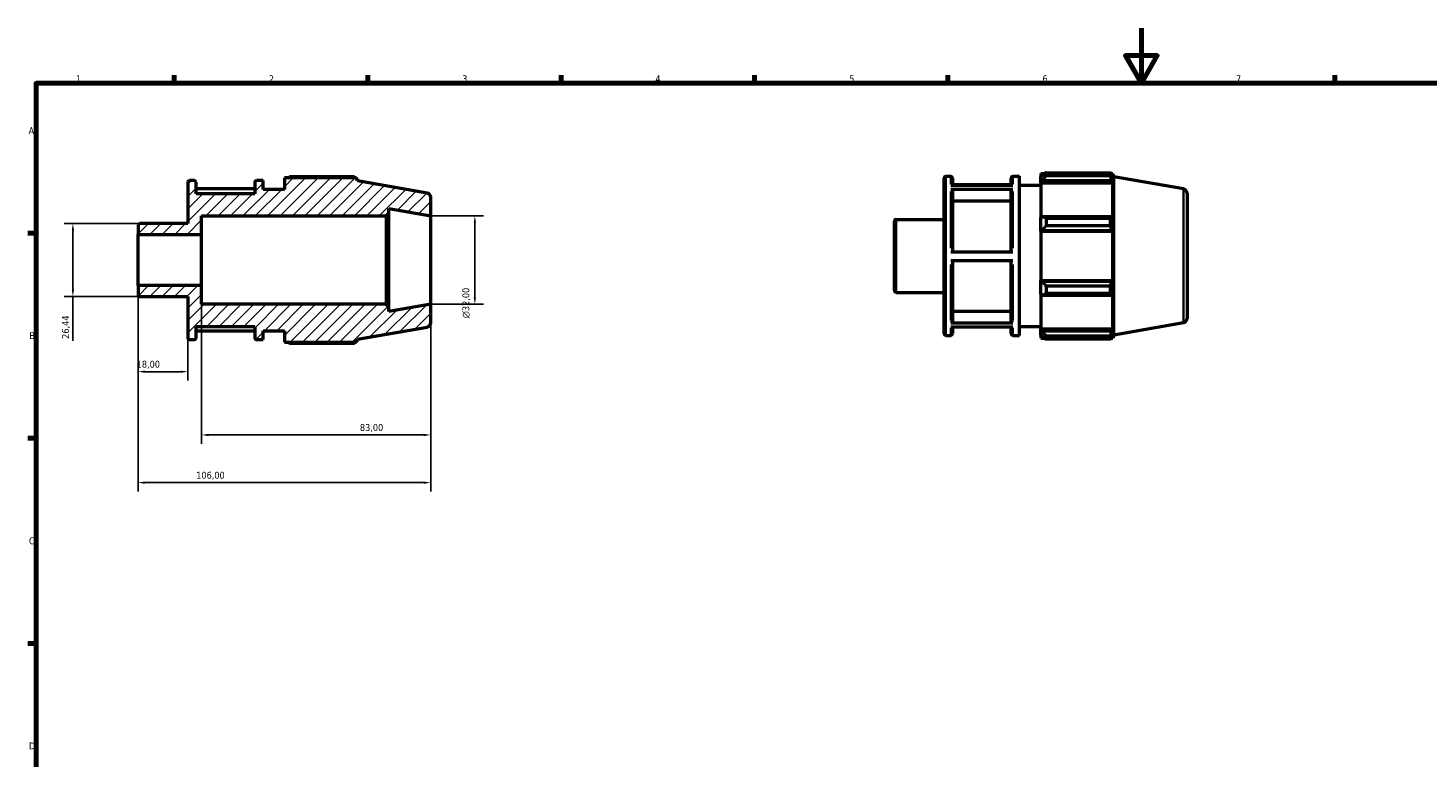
# Model space of a CAD drawing. Header units: millimetres. Extents: x 0 to 931, y 0 to 594.
# Tile 2 of 4: x 17 to 524, y 330 to 594. Entities that reach past the tile are written whole.
import ezdxf

# ---------------------------------------------------------------- set-up
doc = ezdxf.new("R2010")
doc.units = ezdxf.units.MM
for name, color, linetype, lineweight in [('Border (ISO)', 7, 'Continuous', 70), ('Dimension (ISO)', 7, 'Continuous', 25), ('Hatch (ISO)', 7, 'Continuous', 18), ('Visible (ISO)', 7, 'Continuous', 50), ('Visible Narrow (ISO)', 7, 'Continuous', 35)]:
    doc.layers.add(name, color=color, linetype=linetype, lineweight=lineweight)
doc.styles.add('Note Text (ISO)', font='tahoma.ttf')
doc.dimstyles.new('Default (ISO)', dxfattribs={"dimtxt": 2.5, "dimasz": 2.5, "dimexe": 3.175, "dimexo": 0, "dimgap": 0.762, "dimtad": 1, "dimrnd": 1e-08, "dimzin": 0, "dimtxsty": 'Note Text (ISO)', "dimcen": 0.09, "dimdle": 10, "dimclrd": 256, "dimclre": 256, "dimclrt": 232, "dimazin": 0, "dimtfac": 1.40208, "dimtmove": 0, "dimatfit": 3, "dimfxl": 1, "dimtolj": 1, "dimtzin": 0, "dimlwd": -1, "dimlwe": -1, "dimarcsym": 0})

# ---------------------------------------------------------------- blocks, each defined once
blk = doc.blocks.new('Borders Default Border')
at = {"layer": 'Border (ISO)'}
for p, q in [((70.08, 574), (70.08, 576.9)), ((140.17, 574), (140.17, 576.9)), ((210.25, 574), (210.25, 576.9)), ((280.33, 574), (280.33, 576.9)), ((350.42, 574), (350.42, 576.9)), ((490.58, 574), (490.58, 576.9)), ((20, 519.75), (17.1, 519.75)), ((20, 445.5), (17.1, 445.5)), ((20, 371.25), (17.1, 371.25))]:
    blk.add_line(p, q, dxfattribs=at)
at = {"layer": 'Border (ISO)', "flags": 128}
for points in [[(420.5, 594), (420.5, 574), (414.73, 584), (426.27, 584), (420.5, 574)], [(20, 20), (20, 574), (821, 574), (821, 20), (20, 20)]]:
    blk.add_lwpolyline(points, dxfattribs=at)
at = {"layer": 'Border (ISO)', "color": 232, "true_color": 0xca0064, "char_height": 2.5, "attachment_point": 7, "style": 'Note Text (ISO)'}
for s, insert in [('1', (34.48, 574.4)), ('2', (104.37, 574.4)), ('3', (174.43, 574.35)), ('4', (244.42, 574.4)), ('5', (314.64, 574.35)), ('6', (384.66, 574.35)), ('7', (454.77, 574.4)), ('A', (17.29, 555.62)), ('B', (17.59, 481.37)), ('C', (17.43, 407.08)), ('D', (17.43, 332.88))]:
    blk.add_mtext(s, dxfattribs=dict(at, insert=insert))
blk = doc.blocks.new('*D8')
at = {"layer": 'Defpoints', "color": 0, "transparency": 16777216}
for p in [(163, 526), (163, 494), (179, 494)]:
    blk.add_point(p, dxfattribs=at)
at = {"layer": 'Dimension (ISO)', "transparency": 16777216}
for p, q in [((163, 526), (182.18, 526)), ((179, 523.5), (179, 496.5)), ((163, 494), (182.18, 494))]:
    blk.add_line(p, q, dxfattribs=at)
for points in [[(178.58, 523.5), (179.42, 523.5), (179, 526)], [(178.58, 496.5), (179.42, 496.5), (179, 494)]]:
    blk.add_solid(points, dxfattribs=at)
at = {"layer": 'Dimension (ISO)', "color": 232, "true_color": 0xca0064, "transparency": 16777216, "insert": (174.48, 488.94), "char_height": 2.5, "attachment_point": 1, "rotation": 90, "style": 'Note Text (ISO)'}
blk.add_mtext('\\A1;\\fAIGDT|b0|i0;\\H2.5000;\\ln\\fTahoma|b0|i0;\\H2.5000;32,00', dxfattribs=at)
blk = doc.blocks.new('*D9')
at = {"layer": 'Defpoints', "color": 0, "transparency": 16777216}
for p in [(57, 500.75), (75, 481.84), (57, 469.6)]:
    blk.add_point(p, dxfattribs=at)
at = {"layer": 'Dimension (ISO)', "transparency": 16777216}
for p, q in [((57, 500.75), (57, 466.43)), ((75, 481.84), (75, 466.43)), ((72.5, 469.6), (59.5, 469.6))]:
    blk.add_line(p, q, dxfattribs=at)
for points in [[(59.5, 470.02), (59.5, 469.18), (57, 469.6)], [(72.5, 470.02), (72.5, 469.18), (75, 469.6)]]:
    blk.add_solid(points, dxfattribs=at)
at = {"layer": 'Dimension (ISO)', "color": 232, "true_color": 0xca0064, "transparency": 16777216, "insert": (56.48, 473.54), "char_height": 2.5, "attachment_point": 1, "style": 'Note Text (ISO)'}
blk.add_mtext('\\A1;18,00', dxfattribs=at)
blk = doc.blocks.new('*D10')
at = {"layer": 'Defpoints', "color": 0, "transparency": 16777216}
for p in [(80, 500.75), (163, 494), (163, 446.7)]:
    blk.add_point(p, dxfattribs=at)
at = {"layer": 'Dimension (ISO)', "transparency": 16777216}
for p, q in [((80, 500.75), (80, 443.53)), ((163, 494), (163, 443.53)), ((82.5, 446.7), (160.5, 446.7))]:
    blk.add_line(p, q, dxfattribs=at)
for points in [[(82.5, 447.12), (82.5, 446.28), (80, 446.7)], [(160.5, 447.12), (160.5, 446.28), (163, 446.7)]]:
    blk.add_solid(points, dxfattribs=at)
at = {"layer": 'Dimension (ISO)', "color": 232, "true_color": 0xca0064, "transparency": 16777216, "insert": (137.36, 450.64), "char_height": 2.5, "attachment_point": 1, "style": 'Note Text (ISO)'}
blk.add_mtext('\\A1;83,00', dxfattribs=at)
blk = doc.blocks.new('*D11')
at = {"layer": 'Defpoints', "color": 0, "transparency": 16777216}
for p in [(57, 500.75), (163, 494), (57, 429.43)]:
    blk.add_point(p, dxfattribs=at)
at = {"layer": 'Dimension (ISO)', "transparency": 16777216}
for p, q in [((57, 500.75), (57, 426.25)), ((163, 494), (163, 426.25)), ((160.5, 429.43), (59.5, 429.43))]:
    blk.add_line(p, q, dxfattribs=at)
for points in [[(59.5, 429.84), (59.5, 429.01), (57, 429.43)], [(160.5, 429.84), (160.5, 429.01), (163, 429.43)]]:
    blk.add_solid(points, dxfattribs=at)
at = {"layer": 'Dimension (ISO)', "color": 232, "true_color": 0xca0064, "transparency": 16777216, "insert": (78.05, 433.36), "char_height": 2.5, "attachment_point": 1, "style": 'Note Text (ISO)'}
blk.add_mtext('\\A1;106,00', dxfattribs=at)
blk = doc.blocks.new('*D12')
at = {"layer": 'Defpoints', "color": 0, "transparency": 16777216}
for p in [(57.64, 523.22), (33.37, 496.78), (57.64, 496.78)]:
    blk.add_point(p, dxfattribs=at)
at = {"layer": 'Dimension (ISO)', "transparency": 16777216}
for p, q in [((57.64, 523.22), (30.2, 523.22)), ((33.37, 520.72), (33.37, 499.28)), ((57.64, 496.78), (30.2, 496.78)), ((33.37, 496.78), (33.37, 480.73))]:
    blk.add_line(p, q, dxfattribs=at)
for points in [[(32.96, 520.72), (33.79, 520.72), (33.37, 523.22)], [(32.96, 499.28), (33.79, 499.28), (33.37, 496.78)]]:
    blk.add_solid(points, dxfattribs=at)
at = {"layer": 'Dimension (ISO)', "color": 232, "true_color": 0xca0064, "transparency": 16777216, "insert": (29.44, 481.49), "char_height": 2.5, "attachment_point": 1, "rotation": 90, "style": 'Note Text (ISO)'}
blk.add_mtext('\\A1;26,44', dxfattribs=at)

msp = doc.modelspace()

# ---------------------------------------------------------------- hatches: boundary and pattern name
at = {"layer": 'Hatch (ISO)'}
h = msp.add_hatch(dxfattribs=at)
h.set_pattern_fill('ANSI31', color=256, scale=25.4, style=0)
h.set_pattern_definition([(45, (0, 0), (-2.245064, 2.245064), [])])
edge = h.paths.add_edge_path()
edge.add_ellipse((161.4, 487.343), major_axis=(0.278, -1.576), ratio=1, start_angle=0, end_angle=80)
edge.add_line((163, 487.343), (163, 494))
edge.add_line((163, 494), (147.857, 491.33))
edge.add_line((147.857, 491.33), (147.857, 493.04))
edge.add_line((147.857, 493.04), (146.897, 494))
edge.add_line((146.897, 494), (80, 494))
edge.add_line((80, 494), (80, 500.746))
edge.add_line((80, 500.746), (57, 500.746))
edge.add_line((57, 500.746), (57, 497.42))
edge.add_ellipse((57.64, 497.42), major_axis=(-0.64, 0), ratio=1, start_angle=0, end_angle=90)
edge.add_line((57.64, 496.779), (75, 496.779))
edge.add_line((75, 496.779), (75, 481.84))
edge.add_ellipse((75.64, 481.84), major_axis=(-0.64, 0), ratio=1, start_angle=0, end_angle=90)
edge.add_line((75.64, 481.2), (77.389, 481.2))
edge.add_ellipse((77.389, 481.84), major_axis=(0, -0.64), ratio=1, start_angle=0, end_angle=90)
edge.add_line((78.029, 481.84), (78.029, 486))
edge.add_line((78.029, 486), (99.229, 486))
edge.add_line((99.229, 486), (99.229, 481.84))
edge.add_ellipse((99.869, 481.84), major_axis=(-0.64, 0), ratio=1, start_angle=0, end_angle=90)
edge.add_line((99.869, 481.2), (102.257, 481.2))
edge.add_line((102.257, 481.2), (102.257, 484.4))
edge.add_line((102.257, 484.4), (110, 484.4))
edge.add_line((110, 484.4), (110, 480.24))
edge.add_line((110, 480.24), (136.104, 480.24))
edge.add_line((136.104, 480.24), (136.5, 481.327))
edge.add_line((136.5, 481.327), (161.678, 485.767))
edge = h.paths.add_edge_path()
edge.add_ellipse((161.4, 532.657), major_axis=(1.6, 0), ratio=1, start_angle=0, end_angle=80)
edge.add_line((161.678, 534.233), (136.5, 538.673))
edge.add_line((136.5, 538.673), (136.104, 539.76))
edge.add_line((136.104, 539.76), (110, 539.76))
edge.add_line((110, 539.76), (110, 535.6))
edge.add_line((110, 535.6), (102.257, 535.6))
edge.add_line((102.257, 535.6), (102.257, 538.8))
edge.add_line((102.257, 538.8), (99.869, 538.8))
edge.add_ellipse((99.869, 538.16), major_axis=(0, 0.64), ratio=1, start_angle=0, end_angle=90)
edge.add_line((99.229, 538.16), (99.229, 534))
edge.add_line((99.229, 534), (78.029, 534))
edge.add_line((78.029, 534), (78.029, 538.16))
edge.add_ellipse((77.389, 538.16), major_axis=(0.64, 0), ratio=1, start_angle=0, end_angle=90)
edge.add_line((77.389, 538.8), (75.64, 538.8))
edge.add_ellipse((75.64, 538.16), major_axis=(0, 0.64), ratio=1, start_angle=0, end_angle=90)
edge.add_line((75, 538.16), (75, 523.221))
edge.add_line((75, 523.221), (57.64, 523.221))
edge.add_ellipse((57.64, 522.581), major_axis=(0, 0.64), ratio=1, start_angle=0, end_angle=90)
edge.add_line((57, 522.581), (57, 519.254))
edge.add_line((57, 519.254), (80, 519.254))
edge.add_line((80, 519.254), (80, 526))
edge.add_line((80, 526), (146.897, 526))
edge.add_line((146.897, 526), (147.857, 526.96))
edge.add_line((147.857, 526.96), (147.857, 528.67))
edge.add_line((147.857, 528.67), (163, 526))
edge.add_line((163, 526), (163, 532.657))

# ---------------------------------------------------------------- linework, layer by layer
at = {"layer": 'Visible (ISO)'}
for p, q in [((75, 538.16), (75, 523.221)), ((77.389, 538.8), (75.64, 538.8)), ((78.029, 534), (78.029, 538.16)), ((99.229, 538.16), (99.229, 534)), ((102.257, 538.8), (99.869, 538.8)), ((102.257, 535.6), (102.257, 538.8)), ((136.104, 539.76), (110, 539.76)), ((110, 539.76), (110, 535.6)), ((135.289, 540.11), (111.92, 540.11)), ((136.5, 538.673), (136.104, 539.76)), ((161.678, 534.233), (136.5, 538.673)), ((349.031, 483.36), (349.031, 539.68)), ((349.671, 540.32), (351.42, 540.32)), ((352.06, 539.68), (352.06, 537.154)), ((373.26, 537.154), (373.26, 539.68)), ((373.9, 540.32), (376.288, 540.32)), ((376.288, 482.72), (376.288, 540.32)), ((384.031, 541.28), (384.031, 540.208)), ((384.031, 541.28), (385.394, 541.28)), ((384.671, 540.818), (384.031, 540.208)), ((384.031, 538.201), (384.031, 540.208)), ((384.031, 538.201), (384.671, 538.769)), ((384.031, 537.917), (384.031, 538.201)), ((384.031, 537.917), (384.031, 525.409)), ((384.031, 537.917), (410.135, 537.917)), ((384.671, 538.769), (409.786, 538.769)), ((385.951, 541.629), (385.951, 540.472)), ((385.951, 541.629), (409.32, 541.629)), ((409.32, 540.472), (385.951, 540.472)), ((409.32, 540.472), (409.32, 541.629)), ((409.523, 541.28), (410.135, 541.28)), ((410.135, 539.902), (409.786, 540.818)), ((409.786, 538.769), (410.135, 537.917)), ((410.531, 540.192), (410.135, 541.28)), ((410.135, 539.902), (410.135, 541.28)), ((410.135, 525.261), (410.135, 537.917)), ((410.531, 482.847), (410.531, 540.192)), ((435.709, 535.753), (410.531, 540.192)), ((99.229, 535.771), (78.029, 535.771)), ((99.229, 534), (78.029, 534)), ((110, 535.6), (102.257, 535.6)), ((163, 526), (163, 532.657)), ((351.42, 537.154), (373.9, 537.154)), ((373.9, 535.54), (351.42, 535.54)), ((373.26, 537.291), (352.06, 537.291)), ((352.06, 534.985), (352.06, 512.969)), ((373.26, 512.969), (373.26, 534.985)), ((376.288, 537.12), (384.031, 537.12)), ((437.031, 534.177), (437.031, 488.862)), ((147.857, 526.96), (147.857, 528.67)), ((147.857, 528.67), (163, 526)), ((373.26, 531.374), (352.06, 531.374)), ((57, 522.581), (57, 519.254)), ((75, 523.221), (57.64, 523.221)), ((80, 519.254), (80, 526)), ((80, 526), (146.897, 526)), ((146.897, 526), (147.857, 526.96)), ((146.897, 526), (146.897, 494)), ((147.857, 493.04), (147.857, 526.96)), ((163, 494), (163, 526)), ((331.031, 498.939), (331.031, 524.1)), ((331.671, 524.74), (349.031, 524.74)), ((384.671, 525.705), (384.031, 525.409)), ((384.031, 520.565), (384.031, 525.409)), ((409.786, 525.705), (384.671, 525.705)), ((385.951, 525.149), (385.951, 522.355)), ((385.951, 525.149), (409.32, 525.149)), ((409.32, 522.355), (409.32, 525.149)), ((410.135, 525.261), (409.786, 525.705)), ((57, 519.254), (80, 519.254)), ((57, 500.746), (57, 519.254)), ((80, 500.746), (80, 519.254)), ((384.031, 520.565), (384.671, 520.757)), ((384.031, 520.469), (384.031, 520.565)), ((384.031, 520.469), (384.031, 502.571)), ((384.031, 520.469), (410.135, 520.469)), ((384.671, 520.757), (409.786, 520.757)), ((409.32, 522.355), (385.951, 522.355)), ((409.786, 520.757), (410.135, 520.469)), ((410.135, 502.571), (410.135, 520.469)), ((351.42, 512.969), (373.9, 512.969)), ((373.9, 509.769), (351.42, 509.769)), ((352.06, 509.769), (352.06, 487.889)), ((373.26, 487.889), (373.26, 509.769)), ((384.031, 502.475), (384.031, 502.571)), ((384.031, 502.571), (410.135, 502.571)), ((384.031, 497.63), (384.031, 502.475)), ((384.671, 502.282), (384.031, 502.475)), ((409.786, 502.282), (384.671, 502.282)), ((410.135, 502.571), (409.786, 502.282)), ((80, 500.746), (57, 500.746)), ((57, 500.746), (57, 497.42)), ((80, 494), (80, 500.746)), ((331.671, 498.299), (349.031, 498.299)), ((384.031, 497.63), (384.671, 497.335)), ((384.031, 497.63), (384.031, 485.122)), ((384.671, 497.335), (409.786, 497.335)), ((385.951, 500.684), (385.951, 497.891)), ((385.951, 500.684), (409.32, 500.684)), ((409.32, 497.891), (385.951, 497.891)), ((409.32, 497.891), (409.32, 500.684)), ((409.786, 497.335), (410.135, 497.778)), ((410.135, 485.122), (410.135, 497.778)), ((57.64, 496.779), (75, 496.779)), ((75, 496.779), (75, 481.84)), ((146.897, 494), (80, 494)), ((147.857, 493.04), (146.897, 494)), ((163, 494), (147.857, 491.33)), ((147.857, 491.33), (147.857, 493.04)), ((163, 487.343), (163, 494)), ((351.42, 487.335), (373.9, 487.335)), ((352.06, 491.498), (373.26, 491.498)), ((435.709, 487.287), (410.531, 482.847)), ((78.029, 481.84), (78.029, 486)), ((78.029, 486), (99.229, 486)), ((78.029, 484.365), (99.229, 484.365)), ((99.229, 486), (99.229, 481.84)), ((102.257, 481.2), (102.257, 484.4)), ((102.257, 484.4), (110, 484.4)), ((110, 484.4), (110, 480.24)), ((136.5, 481.327), (161.678, 485.767)), ((349.671, 482.72), (351.42, 482.72)), ((373.9, 485.749), (351.42, 485.749)), ((352.06, 485.749), (352.06, 483.36)), ((373.26, 483.36), (373.26, 485.749)), ((373.9, 482.72), (376.288, 482.72)), ((376.288, 485.92), (384.031, 485.92)), ((384.031, 484.838), (384.031, 485.122)), ((384.031, 485.122), (410.135, 485.122)), ((384.031, 482.832), (384.031, 484.838)), ((384.671, 484.271), (384.031, 484.838)), ((384.031, 482.832), (384.671, 482.222)), ((384.031, 482.832), (384.031, 481.76)), ((409.786, 484.271), (384.671, 484.271)), ((385.951, 482.567), (385.951, 481.41)), ((385.951, 482.567), (409.32, 482.567)), ((409.32, 481.41), (409.32, 482.567)), ((410.135, 485.122), (409.786, 484.271)), ((409.786, 482.222), (410.135, 483.137)), ((410.135, 481.76), (410.135, 483.137)), ((410.531, 482.847), (410.135, 481.76)), ((75.64, 481.2), (77.389, 481.2)), ((99.869, 481.2), (102.257, 481.2)), ((110, 480.24), (136.104, 480.24)), ((111.92, 479.89), (135.289, 479.89)), ((136.104, 480.24), (136.5, 481.327)), ((384.031, 481.76), (385.394, 481.76)), ((409.32, 481.41), (385.951, 481.41)), ((409.523, 481.76), (410.135, 481.76))]:
    msp.add_line(p, q, dxfattribs=at)
for centre, radius, start, end in [((75.64, 538.16), 0.64, 90, 180), ((77.389, 538.16), 0.64, 0, 90), ((99.869, 538.16), 0.64, 90, 180), ((349.671, 539.68), 0.64, 90, 180), ((351.42, 539.68), 0.64, 0, 90), ((373.9, 539.68), 0.64, 90, 180), ((161.4, 532.657), 1.6, 0, 80), ((435.431, 534.177), 1.6, 0, 80), ((57.64, 522.581), 0.64, 90, 180), ((331.671, 524.1), 0.64, 90, 180), ((57.64, 497.42), 0.64, 180, 270), ((331.671, 498.939), 0.64, 180, 270), ((161.4, 487.343), 1.6, 280, 0), ((435.431, 488.862), 1.6, 280, 0), ((349.671, 483.36), 0.64, 180, 270), ((351.42, 483.36), 0.64, 270, 0), ((373.9, 483.36), 0.64, 180, 270), ((75.64, 481.84), 0.64, 180, 270), ((77.389, 481.84), 0.64, 270, 0), ((99.869, 481.84), 0.64, 180, 270)]:
    msp.add_arc(centre, radius, start, end, dxfattribs=at)
for points, weights in [([(111.362, 539.76), (111.636, 539.933), (111.92, 540.11)], [1.01079838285, 1.0127026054, 1.01446009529]), ([(135.492, 539.76), (135.392, 539.933), (135.289, 540.11)], [1.00082384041, 1.00048595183, 1]), ([(385.951, 541.629), (385.286, 541.215), (384.671, 540.818)], [1.01446009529, 1.01034430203, 1.0054237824]), ([(384.671, 538.769), (385.286, 539.603), (385.951, 540.472)], [1.0054237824, 1.01034430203, 1.01446009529]), ([(409.32, 541.629), (409.562, 541.215), (409.786, 540.818)], [1, 1.00114143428, 1.00146598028]), ([(409.786, 538.769), (409.562, 539.603), (409.32, 540.472)], [1.00146598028, 1.00114143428, 1]), ([(385.951, 525.149), (385.286, 525.432), (384.671, 525.705)], [1.01446009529, 1.01034430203, 1.0054237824]), ([(409.32, 525.149), (409.562, 525.432), (409.786, 525.705)], [1, 1.00114143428, 1.00146598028]), ([(384.671, 520.757), (385.286, 521.54), (385.951, 522.355)], [1.0054237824, 1.01034430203, 1.01446009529]), ([(409.786, 520.757), (409.562, 521.54), (409.32, 522.355)], [1.00146598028, 1.00114143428, 1]), ([(385.951, 500.684), (385.286, 501.5), (384.671, 502.282)], [1.01446009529, 1.01034430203, 1.0054237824]), ([(409.32, 500.684), (409.562, 501.5), (409.786, 502.282)], [1, 1.00114143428, 1.00146598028]), ([(384.671, 497.335), (385.286, 497.607), (385.951, 497.891)], [1.0054237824, 1.01034430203, 1.01446009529]), ([(409.786, 497.335), (409.562, 497.607), (409.32, 497.891)], [1.00146598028, 1.00114143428, 1]), ([(385.951, 482.567), (385.286, 483.436), (384.671, 484.271)], [1.01446009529, 1.01034430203, 1.0054237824]), ([(384.671, 482.222), (385.286, 481.824), (385.951, 481.41)], [1.0054237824, 1.01034430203, 1.01446009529]), ([(409.32, 482.567), (409.562, 483.436), (409.786, 484.271)], [1, 1.00114143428, 1.00146598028]), ([(409.786, 482.222), (409.562, 481.824), (409.32, 481.41)], [1.00146598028, 1.00114143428, 1]), ([(111.92, 479.89), (111.636, 480.067), (111.362, 480.24)], [1.01446009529, 1.0127026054, 1.01079838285]), ([(135.289, 479.89), (135.392, 480.067), (135.492, 480.24)], [1, 1.00048595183, 1.00082384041])]:
    msp.add_rational_spline(points, weights, degree=2, dxfattribs=at)
for points, knots in [([(351.42, 535.54), (351.499, 535.54), (351.592, 535.524), (351.738, 535.471), (351.816, 535.426), (351.928, 535.329), (351.981, 535.26), (352.041, 535.134), (352.06, 535.053), (352.06, 534.985)], [0, 0, 0, 0, 0.0236812, 0.0236812, 0.047384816, 0.047384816, 0.071116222, 0.071116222, 0.094871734, 0.094871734, 0.094871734, 0.094871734]), ([(373.26, 534.985), (373.26, 535.053), (373.278, 535.134), (373.339, 535.26), (373.392, 535.329), (373.503, 535.426), (373.582, 535.471), (373.728, 535.524), (373.821, 535.54), (373.9, 535.54)], [0.284622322, 0.284622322, 0.284622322, 0.284622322, 0.308377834, 0.308377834, 0.33210924, 0.33210924, 0.355812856, 0.355812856, 0.379494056, 0.379494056, 0.379494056, 0.379494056]), ([(352.06, 487.889), (352.06, 487.821), (352.041, 487.74), (351.981, 487.614), (351.928, 487.545), (351.816, 487.449), (351.738, 487.403), (351.592, 487.351), (351.499, 487.335), (351.42, 487.335)], [0.284534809, 0.284534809, 0.284534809, 0.284534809, 0.308271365, 0.308271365, 0.331991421, 0.331991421, 0.355692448, 0.355692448, 0.379378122, 0.379378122, 0.379378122, 0.379378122]), ([(373.9, 487.335), (373.821, 487.335), (373.728, 487.351), (373.582, 487.403), (373.503, 487.449), (373.391, 487.545), (373.339, 487.614), (373.278, 487.74), (373.26, 487.821), (373.26, 487.889)], [0, 0, 0, 0, 0.023685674, 0.023685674, 0.047386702, 0.047386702, 0.071106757, 0.071106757, 0.094843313, 0.094843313, 0.094843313, 0.094843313])]:
    msp.add_open_spline(points, degree=3, knots=knots, dxfattribs=at)
at = {"layer": 'Visible Narrow (ISO)'}
for p, q in [((349.671, 539.965), (349.671, 483.074)), ((351.42, 537.458), (351.42, 540.312)), ((373.9, 540.312), (373.9, 537.458)), ((351.42, 514.313), (351.42, 534.77)), ((373.9, 534.77), (373.9, 514.313)), ((435.709, 487.585), (435.709, 535.455)), ((331.671, 524.578), (331.671, 498.462)), ((351.42, 488.093), (351.42, 508.426)), ((373.9, 508.426), (373.9, 488.093)), ((351.42, 482.727), (351.42, 485.458)), ((373.9, 485.458), (373.9, 482.727))]:
    msp.add_line(p, q, dxfattribs=at)

# ---------------------------------------------------------------- block references
msp.add_blockref('Borders Default Border', (0, 0))

# ---------------------------------------------------------------- dimensions: what is measured, and where the dimension line sits
at = {"layer": 'Dimension (ISO)'}
for base, p1, p2, angle, override, picture, middle in [((33.373, 496.779), (57.64, 523.221), (57.64, 496.779), 90, {"dimdec": 2, "dimtp": 0, "dimtm": 0, "dimtdec": 2, "dimtofl": 0, "dimatfit": 2}, '*D12', (33.373, 485.628)), ((57, 469.601), (75, 481.84), (57, 500.746), 180, {"dimdec": 2, "dimtp": 0, "dimtm": 0, "dimtdec": 2, "dimtofl": 0, "dimatfit": 1}, '*D9', (60.5, 469.601)), ((57, 429.427), (163, 494), (57, 500.746), 180, {"dimdec": 2, "dimtp": 0, "dimtm": 0, "dimtdec": 2, "dimtofl": 0, "dimatfit": 1}, '*D11', (83, 429.427)), ((163, 446.701), (80, 500.746), (163, 494), 180, {"dimdec": 2, "dimtp": 0, "dimtm": 0, "dimtdec": 2, "dimtofl": 0, "dimatfit": 1}, '*D10', (141.5, 446.701))]:
    dim = msp.add_linear_dim(base=base, p1=p1, p2=p2, angle=angle, dimstyle='Default (ISO)', override=override, dxfattribs=at)
    dim.commit()
    dim.dimension.update_dxf_attribs({"geometry": picture, "text_midpoint": middle, "dimtype": 160})
dim = msp.add_linear_dim(base=(179, 494), p1=(163, 526), p2=(163, 494), angle=90, text='\\fAIGDT|b0|i0;\\H2.5000;\\ln\\fTahoma|b0|i0;\\H2.5000;<>', dimstyle='Default (ISO)', override={"dimdec": 2, "dimtp": 0, "dimtm": 0, "dimtdec": 2, "dimtofl": 0, "dimatfit": 1}, dxfattribs=at)
dim.commit()
dim.dimension.update_dxf_attribs({"geometry": '*D8', "text_midpoint": (179, 494.5), "dimtype": 160})

doc.saveas('drawing.dxf')
